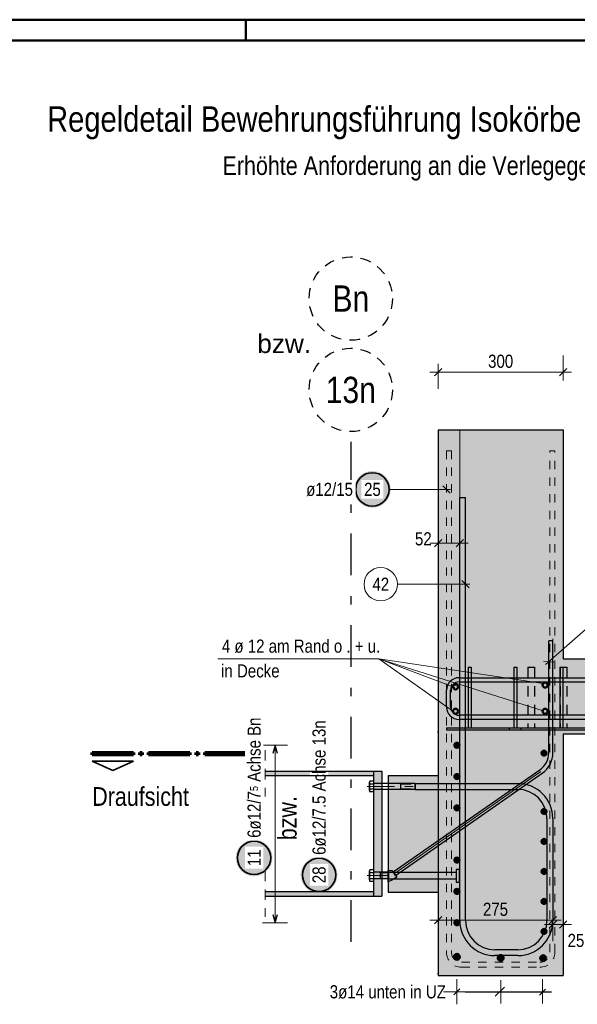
# Model space of a CAD drawing. Header units: millimetres. Extents: x -71 to 66, y -43 to 51.
# Tile 27 of 28: x 47 to 54, y 30 to 42. Entities that reach past the tile are written whole.
import ezdxf
from ezdxf.enums import TextEntityAlignment as Align

# ---------------------------------------------------------------- set-up
doc = ezdxf.new("R2010")
doc.units = ezdxf.units.MM
for name, pattern in [('DASHDOT', [1, 0.5, -0.25, 0, -0.25]), ('DASHDOTX2', [2, 1, -0.5, 0, -0.5]), ('HIDDEN', [0.375, 0.25, -0.125])]:
    doc.linetypes.add(name, pattern=pattern)
for name, color, linetype, lineweight in [('Achsen', 7, 'Continuous', 20), ('Geschnittene Kanten', 7, 'Continuous', 20), ('Schraffuren', 7, 'Continuous', 20)]:
    doc.layers.add(name, color=color, linetype=linetype, lineweight=lineweight)
doc.styles.add('Arial', font='arial.ttf')
doc.styles.add('Arial Narrow', font='ARIALN.TTF')
doc.dimstyles.new('Arch_Strakon_dimstyle', dxfattribs={"dimtxt": 15.75, "dimasz": 1, "dimexe": 1.25, "dimexo": 0.0625, "dimgap": 1, "dimtad": 0, "dimdec": 3, "dimzin": 12, "dimdsep": 46, "dimtxsty": 'Arial Narrow', "dimblk": 'Arrowhead_Tick', "dimsah": 1, "dimcen": 0, "dimse1": 1, "dimse2": 1, "dimclrd": 6, "dimclrt": 2, "dimazin": 0, "dimtfac": 1, "dimtdec": 4, "dimtmove": 0, "dimatfit": 3, "dimldrblk": 'NONE', "dimfxl": 1, "dimtvp": 1, "dimtolj": 1, "dimtzin": 0, "dimlwd": 13, "dimarcsym": 2})

# ---------------------------------------------------------------- blocks, each defined once
blk = doc.blocks.new('Arrowhead_Tick')
at = {"color": 0, "linetype": 'Continuous', "lineweight": -2, "ltscale": 0.5}
for p, q in [((0, 20), (0, -10)), ((-1, 0), (0, 0)), ((10, 0), (0, 0))]:
    blk.add_line(p, q, dxfattribs=at)
at = {"color": 2, "linetype": 'Continuous', "lineweight": 35, "ltscale": 0.5}
blk.add_line((4.4, 4.4), (-4.4, -4.4), dxfattribs=at)
blk = doc.blocks.new('*D12')
at = {"layer": 'Defpoints', "color": 0}
for p in [(53.758, 37.819), (52.258, 37.128), (53.758, 37.128)]:
    blk.add_point(p, dxfattribs=at)
at = {"layer": 'Schraffuren', "color": 6, "linetype": 'Continuous', "lineweight": 13}
blk.add_line((52.268, 37.819), (53.748, 37.819), dxfattribs=at)
at = {"layer": 'Schraffuren', "color": 6, "lineweight": 13, "xscale": 0.01, "yscale": 0.01, "zscale": 0.01}
blk.add_blockref('Arrowhead_Tick', (53.758, 37.819), dxfattribs=at)
at = {"layer": 'Schraffuren', "color": 6, "lineweight": 13, "xscale": 0.01, "yscale": 0.01, "zscale": 0.01, "rotation": 180}
blk.add_blockref('Arrowhead_Tick', (52.258, 37.819), dxfattribs=at)
at = {"layer": 'Schraffuren', "color": 2, "lineweight": 25, "insert": (53.008, 37.95), "char_height": 0.1575, "attachment_point": 5, "style": 'Arial Narrow'}
blk.add_mtext('\\A1;300', dxfattribs=at)
blk = doc.blocks.new('_None')
blk = doc.blocks.new('*D13')
at = {"layer": 'Defpoints', "color": 0}
for p in [(52.258, 37.128), (52.518, 37.128), (52.518, 35.769)]:
    blk.add_point(p, dxfattribs=at)
at = {"layer": 'Schraffuren', "color": 6, "linetype": 'Continuous', "lineweight": 13}
blk.add_line((52.268, 35.769), (52.508, 35.769), dxfattribs=at)
at = {"layer": 'Schraffuren', "color": 6, "lineweight": 13, "xscale": 0.01, "yscale": 0.01, "zscale": 0.01}
blk.add_blockref('Arrowhead_Tick', (52.518, 35.769), dxfattribs=at)
at = {"layer": 'Schraffuren', "color": 6, "lineweight": 13, "xscale": 0.01, "yscale": 0.01, "zscale": 0.01, "rotation": 180}
blk.add_blockref('Arrowhead_Tick', (52.258, 35.769), dxfattribs=at)
at = {"layer": 'Schraffuren', "color": 2, "lineweight": 25, "insert": (52.08, 35.819), "char_height": 0.1575, "attachment_point": 5, "style": 'Arial Narrow'}
blk.add_mtext('\\A1;52', dxfattribs=at)
blk = doc.blocks.new('*D14')
at = {"layer": 'Defpoints', "color": 0}
for p in [(53.633, 34.619), (53.633, 31.243), (52.258, 30.578)]:
    blk.add_point(p, dxfattribs=at)
at = {"layer": 'Schraffuren', "color": 6, "linetype": 'Continuous', "lineweight": 13}
blk.add_line((52.268, 31.243), (53.623, 31.243), dxfattribs=at)
at = {"layer": 'Schraffuren', "color": 6, "lineweight": 13, "xscale": 0.01, "yscale": 0.01, "zscale": 0.01}
blk.add_blockref('Arrowhead_Tick', (53.633, 31.243), dxfattribs=at)
at = {"layer": 'Schraffuren', "color": 6, "lineweight": 13, "xscale": 0.01, "yscale": 0.01, "zscale": 0.01, "rotation": 180.0000000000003}
blk.add_blockref('Arrowhead_Tick', (52.258, 31.243), dxfattribs=at)
at = {"layer": 'Schraffuren', "color": 2, "lineweight": 25, "insert": (52.946, 31.373), "char_height": 0.1575, "attachment_point": 5, "style": 'Arial Narrow'}
blk.add_mtext('\\A1;275', dxfattribs=at)
blk = doc.blocks.new('*D15')
at = {"layer": 'Defpoints', "color": 0}
for p in [(53.758, 37.128), (53.633, 34.619), (53.758, 31.193)]:
    blk.add_point(p, dxfattribs=at)
at = {"layer": 'Schraffuren', "color": 6, "linetype": 'Continuous', "lineweight": 13}
blk.add_line((53.643, 31.193), (53.748, 31.193), dxfattribs=at)
at = {"layer": 'Schraffuren', "color": 6, "lineweight": 13, "xscale": 0.01, "yscale": 0.01, "zscale": 0.01}
for p, rotation in [((53.758, 31.193), 359.9999999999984), ((53.633, 31.193), 179.9999999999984)]:
    blk.add_blockref('Arrowhead_Tick', p, dxfattribs=dict(at, rotation=rotation))
at = {"layer": 'Schraffuren', "color": 2, "lineweight": 25, "insert": (53.911, 30.999), "char_height": 0.1575, "attachment_point": 5, "style": 'Arial Narrow'}
blk.add_mtext('\\A1;25', dxfattribs=at)

msp = doc.modelspace()

# ---------------------------------------------------------------- hatches: boundary and pattern name
at = {"lineweight": 13, "true_color": 0xffffff}
msp.add_hatch(color=7, dxfattribs=at).paths.add_polyline_path([(51.688702, 36.413525), (51.688568, 36.421203), (51.688166, 36.428871), (51.687497, 36.436521), (51.686561, 36.444143), (51.68536, 36.451727), (51.683894, 36.459265), (51.682167, 36.466748), (51.680179, 36.474165), (51.677934, 36.481509), (51.675434, 36.488769), (51.672682, 36.495938), (51.669682, 36.503007), (51.666436, 36.509966), (51.66295, 36.516809), (51.659227, 36.523525), (51.655272, 36.530107), (51.65109, 36.536547), (51.646686, 36.542838), (51.642064, 36.54897), (51.637232, 36.554938), (51.632194, 36.560734), (51.626957, 36.56635), (51.621527, 36.57178), (51.615911, 36.577017), (51.610115, 36.582055), (51.604147, 36.586887), (51.598015, 36.591509), (51.591724, 36.595913), (51.585284, 36.600095), (51.578702, 36.60405), (51.571986, 36.607773), (51.565143, 36.61126), (51.558184, 36.614505), (51.551115, 36.617505), (51.543946, 36.620257), (51.536686, 36.622757), (51.529342, 36.625002), (51.521925, 36.62699), (51.514442, 36.628717), (51.506904, 36.630183), (51.49932, 36.631384), (51.491698, 36.63232), (51.484048, 36.632989), (51.47638, 36.633391), (51.468702, 36.633525), (51.461024, 36.633391), (51.453355, 36.632989), (51.445706, 36.63232), (51.438084, 36.631384), (51.430499, 36.630183), (51.422961, 36.628717), (51.415479, 36.62699), (51.408062, 36.625002), (51.400718, 36.622757), (51.393457, 36.620257), (51.386288, 36.617505), (51.37922, 36.614505), (51.37226, 36.61126), (51.365418, 36.607773), (51.358702, 36.60405), (51.35212, 36.600095), (51.345679, 36.595913), (51.339389, 36.591509), (51.333256, 36.586887), (51.327289, 36.582055), (51.321493, 36.577017), (51.315877, 36.57178), (51.310447, 36.56635), (51.30521, 36.560734), (51.300172, 36.554938), (51.295339, 36.54897), (51.290718, 36.542838), (51.286314, 36.536547), (51.282131, 36.530107), (51.278176, 36.523525), (51.274453, 36.516809), (51.270967, 36.509966), (51.267722, 36.503007), (51.264721, 36.495938), (51.261969, 36.488769), (51.259469, 36.481509), (51.257224, 36.474165), (51.255237, 36.466748), (51.253509, 36.459265), (51.252044, 36.451727), (51.250843, 36.444143), (51.249907, 36.436521), (51.249238, 36.428871), (51.248836, 36.421203), (51.248702, 36.413525), (51.248836, 36.405847), (51.249238, 36.398178), (51.249907, 36.390529), (51.250843, 36.382907), (51.252044, 36.375322), (51.253509, 36.367784), (51.255237, 36.360302), (51.257224, 36.352885), (51.259469, 36.345541), (51.261969, 36.33828), (51.264721, 36.331111), (51.267722, 36.324043), (51.270967, 36.317083), (51.274453, 36.310241), (51.278176, 36.303525), (51.282131, 36.296943), (51.286314, 36.290502), (51.290718, 36.284212), (51.295339, 36.278079), (51.300172, 36.272112), (51.30521, 36.266316), (51.310447, 36.2607), (51.315877, 36.25527), (51.321493, 36.250033), (51.327289, 36.244995), (51.333256, 36.240162), (51.339389, 36.235541), (51.345679, 36.231137), (51.35212, 36.226954), (51.358702, 36.222999), (51.365418, 36.219276), (51.37226, 36.21579), (51.37922, 36.212545), (51.386288, 36.209544), (51.393457, 36.206792), (51.400718, 36.204292), (51.408062, 36.202047), (51.415479, 36.20006), (51.422961, 36.198332), (51.430499, 36.196867), (51.438084, 36.195666), (51.445706, 36.19473), (51.453355, 36.194061), (51.461024, 36.193659), (51.468702, 36.193525), (51.47638, 36.193659), (51.484048, 36.194061), (51.491698, 36.19473), (51.49932, 36.195666), (51.506904, 36.196867), (51.514442, 36.198332), (51.521925, 36.20006), (51.529342, 36.202047), (51.536686, 36.204292), (51.543946, 36.206792), (51.551115, 36.209544), (51.558184, 36.212545), (51.565143, 36.21579), (51.571986, 36.219276), (51.578702, 36.222999), (51.585284, 36.226954), (51.591724, 36.231137), (51.598015, 36.235541), (51.604147, 36.240162), (51.610115, 36.244995), (51.615911, 36.250033), (51.621527, 36.25527), (51.626957, 36.2607), (51.632194, 36.266316), (51.637232, 36.272112), (51.642064, 36.278079), (51.646686, 36.284212), (51.65109, 36.290502), (51.655272, 36.296943), (51.659227, 36.303525), (51.66295, 36.310241), (51.666436, 36.317083), (51.669682, 36.324043), (51.672682, 36.331111), (51.675434, 36.33828), (51.677934, 36.345541), (51.680179, 36.352885), (51.682167, 36.360302), (51.683894, 36.367784), (51.68536, 36.375322), (51.686561, 36.382907), (51.687497, 36.390529), (51.688166, 36.398178)])
at = {"layer": 'Achsen', "lineweight": 25, "true_color": 0x4682b4}
msp.add_hatch(color=145, dxfattribs=at).paths.add_polyline_path([(52.515799, 31.850079), (52.515799, 31.700079), (52.475799, 31.700079), (52.475799, 31.73767), (51.488211, 31.73767), (51.483211, 31.73267), (51.483211, 31.82267), (51.488211, 31.81767), (52.475799, 31.81767), (52.475799, 31.850079)])
at = {"layer": 'Schraffuren', "lineweight": 13, "true_color": 0xd7ffd7}
for points in [[(52.258227, 34.37767), (53.758227, 34.37767), (53.758227, 37.12767), (52.258227, 37.12767)], [(52.258227, 33.47767), (56.555163, 33.47767), (56.555163, 34.37767), (52.258227, 34.37767)], [(52.258227, 30.57767), (53.758227, 30.57767), (53.758227, 33.47767), (52.258227, 33.47767)]]:
    msp.add_hatch(color=254, dxfattribs=at).paths.add_polyline_path(points)
at = {"layer": 'Schraffuren', "lineweight": 13, "true_color": 0x4682b4}
for points in [[(52.617712, 33.55267), (52.652743, 33.55267), (52.652743, 34.27767), (52.617712, 34.27767)], [(53.167712, 33.55267), (53.202743, 33.55267), (53.202743, 34.27767), (53.167712, 34.27767)], [(53.717712, 33.55267), (53.752743, 33.55267), (53.752743, 34.27767), (53.717712, 34.27767)], [(52.360227, 33.52767), (53.460227, 33.52767), (53.460227, 33.55267), (52.360227, 33.55267)], [(53.460227, 33.52767), (54.560227, 33.52767), (54.560227, 33.55267), (53.460227, 33.55267)], [(50.18117, 32.97917), (51.483211, 32.97917), (51.483211, 33.03267), (50.18117, 33.03267)], [(51.483211, 31.53267), (51.583211, 31.53267), (51.583211, 33.03267), (51.483211, 33.03267)], [(50.18117, 31.53267), (51.483211, 31.53267), (51.483211, 31.58617), (50.18117, 31.58617)]]:
    msp.add_hatch(color=145, dxfattribs=at).paths.add_polyline_path(points)
at = {"layer": 'Schraffuren', "lineweight": 13, "true_color": 0xe0ddbe}
msp.add_hatch(color=254, dxfattribs=at).paths.add_polyline_path([(51.658227, 31.57767), (52.258227, 31.57767), (52.258227, 32.97767), (51.658227, 32.97767)])
at = {"layer": 'Schraffuren', "lineweight": 25, "true_color": 0xffffff}
msp.add_hatch(color=7, dxfattribs=at).paths.add_polyline_path([(50.269956, 31.990824), (50.269822, 31.998502), (50.26942, 32.006171), (50.26875, 32.013821), (50.267815, 32.021442), (50.266613, 32.029027), (50.265148, 32.036565), (50.263421, 32.044047), (50.261433, 32.051464), (50.259188, 32.058808), (50.256688, 32.066069), (50.253936, 32.073238), (50.250936, 32.080306), (50.24769, 32.087266), (50.244204, 32.094108), (50.240481, 32.100824), (50.236526, 32.107407), (50.232344, 32.113847), (50.227939, 32.120137), (50.223318, 32.12627), (50.218485, 32.132238), (50.213447, 32.138033), (50.20821, 32.143649), (50.20278, 32.149079), (50.197164, 32.154316), (50.191369, 32.159354), (50.185401, 32.164187), (50.179268, 32.168808), (50.172978, 32.173213), (50.166538, 32.177395), (50.159956, 32.18135), (50.153239, 32.185073), (50.146397, 32.188559), (50.139438, 32.191804), (50.132369, 32.194805), (50.1252, 32.197557), (50.117939, 32.200057), (50.110596, 32.202302), (50.103178, 32.204289), (50.095696, 32.206017), (50.088158, 32.207482), (50.080574, 32.208683), (50.072952, 32.209619), (50.065302, 32.210288), (50.057634, 32.21069), (50.049956, 32.210824), (50.042278, 32.21069), (50.034609, 32.210288), (50.026959, 32.209619), (50.019338, 32.208683), (50.011753, 32.207482), (50.004215, 32.206017), (49.996733, 32.204289), (49.989315, 32.202302), (49.981972, 32.200057), (49.974711, 32.197557), (49.967542, 32.194805), (49.960474, 32.191804), (49.953514, 32.188559), (49.946672, 32.185073), (49.939956, 32.18135), (49.933373, 32.177395), (49.926933, 32.173213), (49.920643, 32.168808), (49.91451, 32.164187), (49.908542, 32.159354), (49.902747, 32.154316), (49.897131, 32.149079), (49.891701, 32.143649), (49.886464, 32.138033), (49.881426, 32.132238), (49.876593, 32.12627), (49.871972, 32.120137), (49.867567, 32.113847), (49.863385, 32.107407), (49.85943, 32.100824), (49.855707, 32.094108), (49.852221, 32.087266), (49.848976, 32.080306), (49.845975, 32.073238), (49.843223, 32.066069), (49.840723, 32.058808), (49.838478, 32.051464), (49.836491, 32.044047), (49.834763, 32.036565), (49.833298, 32.029027), (49.832097, 32.021442), (49.831161, 32.013821), (49.830492, 32.006171), (49.83009, 31.998502), (49.829956, 31.990824), (49.83009, 31.983146), (49.830492, 31.975478), (49.831161, 31.967828), (49.832097, 31.960206), (49.833298, 31.952622), (49.834763, 31.945084), (49.836491, 31.937601), (49.838478, 31.930184), (49.840723, 31.922841), (49.843223, 31.91558), (49.845975, 31.908411), (49.848976, 31.901342), (49.852221, 31.894383), (49.855707, 31.887541), (49.85943, 31.880824), (49.863385, 31.874242), (49.867567, 31.867802), (49.871972, 31.861512), (49.876593, 31.855379), (49.881426, 31.849411), (49.886464, 31.843616), (49.891701, 31.837999), (49.897131, 31.83257), (49.902747, 31.827332), (49.908542, 31.822295), (49.91451, 31.817462), (49.920643, 31.812841), (49.926933, 31.808436), (49.933373, 31.804254), (49.939956, 31.800299), (49.946672, 31.796576), (49.953514, 31.79309), (49.960474, 31.789844), (49.967542, 31.786844), (49.974711, 31.784092), (49.981972, 31.781592), (49.989315, 31.779347), (49.996733, 31.777359), (50.004215, 31.775632), (50.011753, 31.774167), (50.019338, 31.772965), (50.026959, 31.772029), (50.034609, 31.77136), (50.042278, 31.770958), (50.049956, 31.770824), (50.057634, 31.770958), (50.065302, 31.77136), (50.072952, 31.772029), (50.080574, 31.772965), (50.088158, 31.774167), (50.095696, 31.775632), (50.103178, 31.777359), (50.110596, 31.779347), (50.117939, 31.781592), (50.1252, 31.784092), (50.132369, 31.786844), (50.139438, 31.789844), (50.146397, 31.79309), (50.153239, 31.796576), (50.159956, 31.800299), (50.166538, 31.804254), (50.172978, 31.808436), (50.179268, 31.812841), (50.185401, 31.817462), (50.191369, 31.822295), (50.197164, 31.827332), (50.20278, 31.83257), (50.20821, 31.837999), (50.213447, 31.843616), (50.218485, 31.849411), (50.223318, 31.855379), (50.227939, 31.861512), (50.232344, 31.867802), (50.236526, 31.874242), (50.240481, 31.880824), (50.244204, 31.887541), (50.24769, 31.894383), (50.250936, 31.901342), (50.253936, 31.908411), (50.256688, 31.91558), (50.259188, 31.922841), (50.261433, 31.930184), (50.263421, 31.937601), (50.265148, 31.945084), (50.266613, 31.952622), (50.267815, 31.960206), (50.26875, 31.967828), (50.26942, 31.975478)])
at = {"layer": 'Schraffuren', "lineweight": 0, "true_color": 0xffffff}
msp.add_hatch(color=7, dxfattribs=at).paths.add_polyline_path([(51.049149, 31.786042), (51.049015, 31.79372), (51.048613, 31.801389), (51.047944, 31.809038), (51.047008, 31.81666), (51.045807, 31.824245), (51.044342, 31.831783), (51.042614, 31.839265), (51.040627, 31.846682), (51.038382, 31.854026), (51.035882, 31.861287), (51.03313, 31.868456), (51.030129, 31.875524), (51.026884, 31.882484), (51.023398, 31.889326), (51.019675, 31.896042), (51.01572, 31.902624), (51.011538, 31.909065), (51.007133, 31.915355), (51.002512, 31.921488), (50.997679, 31.927456), (50.992641, 31.933251), (50.987404, 31.938867), (50.981974, 31.944297), (50.976358, 31.949534), (50.970563, 31.954572), (50.964595, 31.959405), (50.958462, 31.964026), (50.952172, 31.96843), (50.945731, 31.972613), (50.939149, 31.976568), (50.932433, 31.980291), (50.925591, 31.983777), (50.918631, 31.987022), (50.911563, 31.990023), (50.904394, 31.992775), (50.897133, 31.995275), (50.889789, 31.99752), (50.882372, 31.999507), (50.87489, 32.001235), (50.867352, 32.0027), (50.859767, 32.003901), (50.852146, 32.004837), (50.844496, 32.005506), (50.836827, 32.005908), (50.829149, 32.006042), (50.821471, 32.005908), (50.813803, 32.005506), (50.806153, 32.004837), (50.798531, 32.003901), (50.790947, 32.0027), (50.783409, 32.001235), (50.775926, 31.999507), (50.768509, 31.99752), (50.761166, 31.995275), (50.753905, 31.992775), (50.746736, 31.990023), (50.739667, 31.987022), (50.732708, 31.983777), (50.725865, 31.980291), (50.719149, 31.976568), (50.712567, 31.972613), (50.706127, 31.96843), (50.699836, 31.964026), (50.693704, 31.959405), (50.687736, 31.954572), (50.681941, 31.949534), (50.676324, 31.944297), (50.670894, 31.938867), (50.665657, 31.933251), (50.660619, 31.927456), (50.655787, 31.921488), (50.651166, 31.915355), (50.646761, 31.909065), (50.642579, 31.902624), (50.638624, 31.896042), (50.634901, 31.889326), (50.631415, 31.882484), (50.628169, 31.875524), (50.625169, 31.868456), (50.622417, 31.861287), (50.619917, 31.854026), (50.617672, 31.846682), (50.615684, 31.839265), (50.613957, 31.831783), (50.612492, 31.824245), (50.61129, 31.81666), (50.610354, 31.809038), (50.609685, 31.801389), (50.609283, 31.79372), (50.609149, 31.786042), (50.609283, 31.778364), (50.609685, 31.770696), (50.610354, 31.763046), (50.61129, 31.755424), (50.612492, 31.74784), (50.613957, 31.740302), (50.615684, 31.732819), (50.617672, 31.725402), (50.619917, 31.718058), (50.622417, 31.710798), (50.625169, 31.703629), (50.628169, 31.69656), (50.631415, 31.689601), (50.634901, 31.682758), (50.638624, 31.676042), (50.642579, 31.66946), (50.646761, 31.66302), (50.651166, 31.656729), (50.655787, 31.650597), (50.660619, 31.644629), (50.665657, 31.638834), (50.670894, 31.633217), (50.676324, 31.627787), (50.681941, 31.62255), (50.687736, 31.617512), (50.693704, 31.61268), (50.699836, 31.608058), (50.706127, 31.603654), (50.712567, 31.599472), (50.719149, 31.595517), (50.725865, 31.591794), (50.732708, 31.588308), (50.739667, 31.585062), (50.746736, 31.582062), (50.753905, 31.57931), (50.761166, 31.57681), (50.768509, 31.574565), (50.775926, 31.572577), (50.783409, 31.57085), (50.790947, 31.569385), (50.798531, 31.568183), (50.806153, 31.567247), (50.813803, 31.566578), (50.821471, 31.566176), (50.829149, 31.566042), (50.836827, 31.566176), (50.844496, 31.566578), (50.852146, 31.567247), (50.859767, 31.568183), (50.867352, 31.569385), (50.87489, 31.57085), (50.882372, 31.572577), (50.889789, 31.574565), (50.897133, 31.57681), (50.904394, 31.57931), (50.911563, 31.582062), (50.918631, 31.585062), (50.925591, 31.588308), (50.932433, 31.591794), (50.939149, 31.595517), (50.945731, 31.599472), (50.952172, 31.603654), (50.958462, 31.608058), (50.964595, 31.61268), (50.970563, 31.617512), (50.976358, 31.62255), (50.981974, 31.627787), (50.987404, 31.633217), (50.992641, 31.638834), (50.997679, 31.644629), (51.002512, 31.650597), (51.007133, 31.656729), (51.011538, 31.66302), (51.01572, 31.66946), (51.019675, 31.676042), (51.023398, 31.682758), (51.026884, 31.689601), (51.030129, 31.69656), (51.03313, 31.703629), (51.035882, 31.710798), (51.038382, 31.718058), (51.040627, 31.725402), (51.042614, 31.732819), (51.044342, 31.740302), (51.045807, 31.74784), (51.047008, 31.755424), (51.047944, 31.763046), (51.048613, 31.770696)])

# ---------------------------------------------------------------- linework, layer by layer
at = {"color": 4, "linetype": 'Continuous', "lineweight": 50}
for p, q in [((59.45, 42.05), (0, 42.05)), ((59.2, 41.8), (1, 41.8))]:
    msp.add_line(p, q, dxfattribs=at)
at = {"color": 4, "linetype": 'Continuous', "lineweight": 50, "ltscale": 0.2}
msp.add_line((49.95, 42.05), (49.95, 41.8), dxfattribs=at)
at = {"color": 6, "linetype": 'HIDDEN', "lineweight": 13, "ltscale": 0.2}
for p, q in [((52.358227, 36.87767), (52.358227, 30.85767)), ((52.418227, 36.87767), (52.358227, 36.87767)), ((52.418227, 36.87767), (52.418227, 30.85767)), ((53.598211, 30.85767), (53.598227, 36.877671)), ((53.598227, 36.877671), (53.658227, 36.877671)), ((53.658211, 30.85767), (53.658227, 36.877671)), ((52.538227, 30.73767), (53.478211, 30.73767)), ((52.538227, 30.67767), (53.478211, 30.67767))]:
    msp.add_line(p, q, dxfattribs=at)
at = {"color": 5, "linetype": 'Continuous', "lineweight": 18, "ltscale": 0.2}
msp.add_line((51.668702, 36.413525), (52.408227, 36.413525), dxfattribs=at)
at = {"color": 3, "linetype": 'Continuous', "lineweight": 25, "ltscale": 0.2}
for p, q in [((52.402422, 36.369331), (52.314033, 36.457719)), ((52.508227, 34.15267), (55.858227, 34.15267)), ((52.508227, 34.10267), (55.858227, 34.10267)), ((52.358227, 33.80267), (52.358227, 34.00267)), ((52.408227, 33.80267), (52.408227, 34.00267)), ((55.858227, 33.70267), (52.508227, 33.70267)), ((55.858227, 33.65267), (52.508227, 33.65267))]:
    msp.add_line(p, q, dxfattribs=at)
at = {"color": 5, "linetype": 'Continuous', "lineweight": 18}
for p, q in [((49.616809, 34.379109), (51.548345, 34.379109)), ((51.548345, 34.379109), (52.458395, 34.035519)), ((51.548345, 34.379109), (52.430537, 33.756932)), ((51.548345, 34.379109), (53.517026, 34.08195)), ((51.548345, 34.379109), (53.517026, 33.756932)), ((52.483227, 30.533475), (52.483227, 30.233475)), ((53.008437, 30.522006), (53.008437, 30.245134)), ((53.508157, 30.535512), (53.508157, 30.245134)), ((52.324185, 30.383475), (52.383227, 30.383475)), ((52.383227, 30.383475), (52.583227, 30.383475))]:
    msp.add_line(p, q, dxfattribs=at)
at = {"color": 3, "linetype": 'HIDDEN', "lineweight": 25, "ltscale": 0.5}
for p, q in [((53.334783, 34.27767), (53.337828, 34.27767)), ((53.334783, 34.27767), (53.334783, 33.55267)), ((53.337828, 34.27767), (53.346498, 34.27767)), ((53.346498, 34.27767), (53.359475, 34.27767)), ((53.359475, 34.27767), (53.374783, 34.27767)), ((53.374783, 34.27767), (53.39009, 34.27767)), ((53.39009, 34.27767), (53.403067, 34.27767)), ((53.403067, 34.27767), (53.411738, 34.27767)), ((53.411738, 34.27767), (53.414783, 34.27767)), ((53.414783, 34.27767), (53.414783, 33.55267)), ((53.723691, 34.27767), (53.723691, 33.55267)), ((53.752743, 34.27767), (53.763691, 34.27767)), ((53.763691, 34.27767), (53.778999, 34.27767)), ((53.778999, 34.27767), (53.791976, 34.27767)), ((53.791976, 34.27767), (53.800647, 34.27767)), ((53.800647, 34.27767), (53.803691, 34.27767)), ((53.803691, 34.27767), (53.803691, 33.55267)), ((52.617712, 33.55267), (52.61992, 33.55267)), ((52.61992, 33.55267), (52.635227, 33.55267)), ((52.635227, 33.55267), (52.650535, 33.55267)), ((52.650535, 33.55267), (52.652743, 33.55267)), ((53.109618, 33.55267), (53.109618, 33.52767)), ((53.167712, 33.55267), (53.16992, 33.55267)), ((53.16992, 33.55267), (53.185227, 33.55267)), ((53.185227, 33.55267), (53.200535, 33.55267)), ((53.200535, 33.55267), (53.202743, 33.55267)), ((53.251039, 33.55267), (53.251039, 33.52767)), ((53.717712, 33.55267), (53.71992, 33.55267)), ((53.71992, 33.55267), (53.735227, 33.55267)), ((53.735227, 33.55267), (53.750535, 33.55267)), ((53.750535, 33.55267), (53.752743, 33.55267)), ((51.483211, 33.03267), (51.483211, 32.97917)), ((51.483211, 31.58617), (51.483211, 31.53267))]:
    msp.add_line(p, q, dxfattribs=at)
at = {"color": 1, "linetype": 'Continuous', "lineweight": 70}
for p, q in [((48.108125, 33.25569), (48.603126, 33.25569)), ((48.108125, 33.225695), (48.108125, 33.25569)), ((48.603126, 33.225695), (48.108125, 33.225695)), ((48.603126, 33.25569), (48.603126, 33.225695)), ((48.678126, 33.25569), (48.708125, 33.25569)), ((48.678126, 33.225695), (48.678126, 33.25569)), ((48.708125, 33.225695), (48.678126, 33.225695)), ((48.708125, 33.25569), (48.708125, 33.225695)), ((48.783126, 33.25569), (49.278127, 33.25569)), ((48.783126, 33.225695), (48.783126, 33.25569)), ((49.278127, 33.225695), (48.783126, 33.225695)), ((49.278127, 33.25569), (49.278127, 33.225695)), ((49.353126, 33.25569), (49.383126, 33.25569)), ((49.353126, 33.225695), (49.353126, 33.25569)), ((49.383126, 33.225695), (49.353126, 33.225695)), ((49.383126, 33.25569), (49.383126, 33.225695)), ((49.458125, 33.25569), (49.953126, 33.25569)), ((49.458125, 33.225695), (49.458125, 33.25569)), ((49.953126, 33.225695), (49.458125, 33.225695)), ((49.953126, 33.25569), (49.953126, 33.225695))]:
    msp.add_line(p, q, dxfattribs=at)
at = {"color": 2, "linetype": 'Continuous', "lineweight": 35}
for p, q in [((48.108125, 33.150694), (48.603126, 33.150694)), ((48.355628, 33.038195), (48.108125, 33.150694)), ((48.603126, 33.150694), (48.355628, 33.038195))]:
    msp.add_line(p, q, dxfattribs=at)
at = {"color": 3, "linetype": 'Continuous', "lineweight": 25}
for p, q in [((51.433211, 32.800709), (51.433211, 32.899632)), ((51.483211, 32.911952), (51.437883, 32.911952)), ((51.483211, 32.877311), (51.437883, 32.877311)), ((51.483211, 32.911952), (51.483211, 32.783388)), ((51.483211, 32.88767), (51.483211, 32.80767)), ((51.976716, 32.88267), (51.488211, 32.88267)), ((51.808211, 32.88267), (51.808211, 32.81267)), ((51.976716, 32.88267), (51.976716, 32.81267)), ((51.976716, 32.88267), (51.983211, 32.876175)), ((51.983211, 32.876175), (51.983211, 32.819165)), ((51.437852, 32.818029), (51.483211, 32.818029)), ((51.483211, 32.783388), (51.437852, 32.783388)), ((51.976716, 32.81267), (51.488211, 32.81267)), ((51.976716, 32.81267), (51.983211, 32.819165)), ((51.433211, 31.725709), (51.433211, 31.829632)), ((51.483211, 31.846952), (51.437883, 31.846952)), ((51.483211, 31.812311), (51.437883, 31.812311)), ((51.483211, 31.846952), (51.483211, 31.708388)), ((51.483211, 31.82267), (51.483211, 31.73267)), ((51.658203, 31.81767), (51.488211, 31.81767)), ((51.562528, 31.81767), (51.562528, 31.73767)), ((51.658203, 31.81767), (51.658203, 31.73767)), ((51.437852, 31.743029), (51.483211, 31.743029)), ((51.483211, 31.708388), (51.437852, 31.708388)), ((51.658203, 31.73767), (51.488211, 31.73767)), ((52.518583, 30.41883), (52.447872, 30.34812)), ((52.940907, 30.332922), (53.055708, 30.44097)), ((53.545796, 30.415351), (53.475085, 30.34464))]:
    msp.add_line(p, q, dxfattribs=at)
at = {"color": 5, "linetype": 'HIDDEN', "lineweight": 18, "ltscale": 0.5}
for p, q in [((51.795221, 32.88267), (51.808211, 32.876175)), ((51.808211, 32.876175), (51.983211, 32.876175)), ((51.795221, 32.81267), (51.808211, 32.819165)), ((51.808211, 32.819165), (51.983211, 32.819165)), ((50.18117, 31.83617), (50.18117, 31.28267))]:
    msp.add_line(p, q, dxfattribs=at)
at = {"color": 5, "linetype": 'DASHDOT', "lineweight": 18, "ltscale": 0.5}
for p, q in [((51.408211, 32.84767), (51.483211, 32.84767)), ((51.483211, 32.84767), (52.008211, 32.84767)), ((51.408211, 31.77767), (51.483211, 31.77767)), ((51.483211, 31.77767), (51.664698, 31.77767))]:
    msp.add_line(p, q, dxfattribs=at)
at = {"color": 9, "linetype": 'HIDDEN', "lineweight": 0, "ltscale": 0.5}
for p, q in [((51.549538, 31.81767), (51.562528, 31.811175)), ((51.562528, 31.811175), (51.664698, 31.811175)), ((51.549538, 31.73767), (51.562528, 31.744165)), ((51.562528, 31.744165), (51.664698, 31.744165))]:
    msp.add_line(p, q, dxfattribs=at)
at = {"color": 9, "linetype": 'Continuous', "lineweight": 0}
for p, q in [((51.658203, 31.81767), (51.664698, 31.811175)), ((51.664698, 31.811175), (51.664698, 31.744165)), ((51.658203, 31.73767), (51.664698, 31.744165))]:
    msp.add_line(p, q, dxfattribs=at)
at = {"color": 20, "linetype": 'Continuous', "lineweight": 25}
msp.add_line((52.583227, 30.383475), (53.617754, 30.383475), dxfattribs=at)
at = {"color": 2, "linetype": 'Continuous', "lineweight": 35, "ltscale": 0.2}
msp.add_circle((51.468702, 36.413525), 0.2, dxfattribs=at)
at = {"color": 3, "linetype": 'HIDDEN', "lineweight": 25, "ltscale": 0.5}
msp.add_circle((52.467387, 34.043268), 0.03, dxfattribs=at)
at = {"color": 4, "linetype": 'Continuous', "lineweight": 50}
for centre, radius in [((52.467387, 34.043268), 0.03), ((53.54146, 34.063981), 0.03), ((52.467387, 33.750339), 0.03), ((53.54146, 33.750339), 0.03), ((52.483227, 30.80267), 0.035), ((52.483227, 30.80267), 0.035), ((52.483227, 30.80267), 0.0315), ((52.483227, 30.80267), 0.0245), ((52.483227, 30.80267), 0.0175), ((52.483227, 30.80267), 0.0105), ((52.483227, 30.80267), 0.0035), ((53.008227, 30.79017), 0.035), ((53.008227, 30.79017), 0.035), ((53.008227, 30.79017), 0.0315), ((53.008227, 30.79017), 0.0245), ((53.008227, 30.79017), 0.0175), ((53.008227, 30.79017), 0.0105), ((53.008227, 30.79017), 0.0035), ((53.51824, 30.786636), 0.035), ((53.51824, 30.786636), 0.035), ((53.51824, 30.786636), 0.0315), ((53.51824, 30.786636), 0.0245), ((53.51824, 30.786636), 0.0175), ((53.51824, 30.786636), 0.0105), ((53.51824, 30.786636), 0.0035)]:
    msp.add_circle(centre, radius, dxfattribs=at)
at = {"color": 3, "linetype": 'Continuous', "lineweight": 25, "ltscale": 0.2}
for centre, radius, start, end in [((52.508227, 34.00267), 0.15, 90, 180), ((52.508227, 34.00267), 0.1, 90, 180), ((52.508227, 33.80267), 0.15, 180, 270), ((52.508227, 33.80267), 0.1, 180, 270)]:
    msp.add_arc(centre, radius, start, end, dxfattribs=at)
at = {"color": 3, "linetype": 'Continuous', "lineweight": 25}
for centre, radius, start, end in [((51.467852, 32.894632), 0.034614, 149.9742648, 210.0257352), ((51.567053, 32.84767), 0.133735, 164.9876317, 195.0090146), ((51.488211, 32.88767), 0.005, 180, 270), ((51.467852, 32.800709), 0.03464, 149.999269, 210.0007278), ((51.488211, 32.80767), 0.005, 90, 180.0000193), ((51.467852, 31.829632), 0.034614, 149.9742648, 210.0257352), ((51.567053, 31.77767), 0.133735, 164.9876317, 195.0090146), ((51.488211, 31.82267), 0.005, 180, 270), ((51.467852, 31.725709), 0.03464, 149.999269, 210.0007278), ((51.488211, 31.73267), 0.005, 90, 180.0000193)]:
    msp.add_arc(centre, radius, start, end, dxfattribs=at)
at = {"color": 6, "linetype": 'HIDDEN', "lineweight": 13, "ltscale": 0.2}
for centre, radius, start, end in [((52.538227, 30.85767), 0.18, 180, 270), ((52.538227, 30.85767), 0.12, 180, 270), ((53.478211, 30.85767), 0.18, 270, 359.9998532), ((53.478211, 30.85767), 0.12, 270, 359.9998532)]:
    msp.add_arc(centre, radius, start, end, dxfattribs=at)
at = {"layer": 'Achsen', "color": 9, "linetype": 'Continuous', "lineweight": 0}
for p, q in [((52.518227, 37.12767), (52.518227, 34.37767)), ((51.768529, 35.274885), (52.637712, 35.274885)), ((52.631906, 35.230691), (52.543517, 35.319079)), ((54.154803, 34.845542), (53.547652, 34.312557)), ((53.633227, 34.618597), (53.633227, 34.37767)), ((53.522859, 34.3496), (53.647596, 34.341486)), ((51.732392, 31.801057), (53.491453, 33.025896))]:
    msp.add_line(p, q, dxfattribs=at)
at = {"layer": 'Achsen', "color": 3, "linetype": 'DASHDOTX2', "lineweight": 25, "ltscale": 0.5}
msp.add_line((51.210227, 36.98208), (51.210227, 30.855556), dxfattribs=at)
at = {"layer": 'Achsen', "color": 3, "linetype": 'Continuous', "lineweight": 25}
for p, q in [((52.517712, 31.23767), (52.517712, 36.31767)), ((52.517712, 36.31767), (52.587712, 36.31767)), ((52.587712, 31.23767), (52.587712, 36.31767)), ((53.585227, 33.252214), (53.585227, 34.595543)), ((53.635227, 34.595543), (53.585227, 34.595543)), ((53.635227, 33.252214), (53.635227, 34.595543)), ((51.718106, 31.821573), (53.478083, 33.04705)), ((51.746677, 31.78054), (53.506655, 33.006017)), ((51.983227, 32.88267), (53.213227, 32.88267)), ((51.983227, 32.88267), (51.983227, 32.81267)), ((51.983227, 32.81267), (53.213227, 32.81267)), ((53.563227, 32.46267), (53.563227, 31.23767)), ((53.633227, 32.46267), (53.633227, 31.23767)), ((51.658203, 31.81767), (52.475799, 31.81767)), ((51.658227, 31.701551), (51.658227, 31.841189)), ((51.658227, 31.841189), (51.702705, 31.841189)), ((51.702705, 31.841189), (51.762078, 31.760924)), ((51.746677, 31.78054), (51.718106, 31.821573)), ((52.475799, 31.850079), (52.475799, 31.700079)), ((52.515799, 31.850079), (52.475799, 31.850079)), ((52.515799, 31.700079), (52.515799, 31.850079)), ((51.658203, 31.73767), (52.475799, 31.73767)), ((51.702705, 31.722868), (51.658227, 31.701551)), ((51.762078, 31.760924), (51.702705, 31.722868)), ((52.475799, 31.700079), (52.515799, 31.700079)), ((53.213227, 30.88767), (52.937712, 30.88767)), ((53.213227, 30.81767), (52.937712, 30.81767))]:
    msp.add_line(p, q, dxfattribs=at)
at = {"layer": 'Achsen', "color": 9, "linetype": 'Continuous', "lineweight": 0}
for centre, radius in [((51.568529, 35.274885), 0.2), ((52.258227, 33.50267), 0.00555), ((52.258227, 30.60267), 0.00555)]:
    msp.add_circle(centre, radius, dxfattribs=at)
at = {"layer": 'Achsen', "color": 3, "linetype": 'Continuous', "lineweight": 25}
for centre, radius, start, end in [((53.335227, 33.252214), 0.25, 304.8495967, 0), ((53.335227, 33.252214), 0.3, 304.8495967, 0), ((53.213227, 32.46267), 0.42, 0, 90), ((53.213227, 32.46267), 0.35, 0, 90), ((52.937712, 31.23767), 0.42, 180, 270), ((52.937712, 31.23767), 0.35, 180, 270), ((53.213227, 31.23767), 0.35, 270, 0), ((53.213227, 31.23767), 0.42, 270, 0)]:
    msp.add_arc(centre, radius, start, end, dxfattribs=at)
at = {"layer": 'Geschnittene Kanten', "color": 3, "linetype": 'Continuous', "lineweight": 25}
for p, q in [((52.258227, 37.12767), (53.758227, 37.12767)), ((52.258227, 37.12767), (52.258227, 34.37767)), ((53.758227, 37.12767), (53.758227, 34.37767)), ((52.258227, 34.37767), (52.258227, 33.47767)), ((52.617712, 34.27767), (52.652743, 34.27767)), ((52.617712, 34.27767), (52.617712, 33.55267)), ((52.652743, 34.27767), (52.652743, 33.55267)), ((53.167712, 34.27767), (53.202743, 34.27767)), ((53.167712, 34.27767), (53.167712, 33.55267)), ((53.202743, 34.27767), (53.202743, 33.55267)), ((53.717712, 34.27767), (53.752743, 34.27767)), ((53.717712, 34.27767), (53.717712, 33.55267)), ((53.752743, 34.27767), (53.752743, 33.55267)), ((53.758227, 34.37767), (56.555163, 34.37767)), ((52.258227, 33.47767), (52.258227, 30.57767)), ((52.360227, 33.55267), (52.617712, 33.55267)), ((52.360227, 33.55267), (52.360227, 33.52767)), ((52.360227, 33.52767), (53.460227, 33.52767)), ((52.652743, 33.55267), (53.167712, 33.55267)), ((53.202743, 33.55267), (53.460227, 33.55267)), ((53.460227, 33.55267), (53.717712, 33.55267)), ((53.460227, 33.52767), (54.560227, 33.52767)), ((53.752743, 33.55267), (54.267712, 33.55267)), ((53.758227, 33.47767), (54.558789, 33.47767)), ((53.758227, 33.47767), (53.758227, 30.57767)), ((51.483211, 33.03267), (51.583211, 33.03267)), ((51.483211, 32.97917), (51.483211, 31.58617)), ((51.583211, 33.03267), (51.583211, 31.53267)), ((51.658227, 32.97767), (52.258227, 32.97767)), ((51.658227, 32.97767), (51.658227, 31.57767)), ((50.18117, 31.58617), (51.483211, 31.58617)), ((51.658227, 31.57767), (52.258227, 31.57767)), ((50.18117, 31.53267), (51.483211, 31.53267)), ((51.483211, 31.53267), (51.583211, 31.53267)), ((52.258227, 30.57767), (53.758227, 30.57767))]:
    msp.add_line(p, q, dxfattribs=at)
at = {"layer": 'Schraffuren', "color": 5, "linetype": 'Continuous', "lineweight": 18, "ltscale": 0.2}
for p, q in [((50.452639, 33.342668), (50.152639, 33.342668)), ((50.302639, 31.21267), (50.302639, 33.342668)), ((50.152639, 31.21267), (50.452639, 31.21267))]:
    msp.add_line(p, q, dxfattribs=at)
at = {"layer": 'Schraffuren', "color": 3, "linetype": 'Continuous', "lineweight": 25, "ltscale": 0.2}
for p, q in [((50.302639, 33.342668), (50.275844, 33.242668)), ((50.329434, 33.242668), (50.302639, 33.342668)), ((50.275844, 31.31267), (50.302639, 31.21267)), ((50.302639, 31.21267), (50.329434, 31.31267))]:
    msp.add_line(p, q, dxfattribs=at)
at = {"layer": 'Schraffuren', "color": 3, "linetype": 'HIDDEN', "lineweight": 25, "ltscale": 0.5}
for centre in [(51.210227, 38.703114), (51.210227, 37.60708)]:
    msp.add_circle(centre, 0.5, dxfattribs=at)
at = {"layer": 'Schraffuren', "color": 4, "linetype": 'Continuous', "lineweight": 50, "ltscale": 0.2}
for centre, radius in [((52.483227, 33.342668), 0.03), ((52.483227, 33.342668), 0.03), ((52.483227, 33.342668), 0.027), ((52.483227, 33.342668), 0.021), ((52.483227, 33.342668), 0.015), ((52.483227, 33.342668), 0.009), ((52.483227, 33.342668), 0.003), ((53.528227, 33.24767), 0.03), ((53.528227, 33.24767), 0.03), ((53.528227, 33.24767), 0.027), ((53.528227, 33.24767), 0.021), ((53.528227, 33.24767), 0.015), ((53.528227, 33.24767), 0.009), ((53.528227, 33.24767), 0.003), ((52.483227, 32.966668), 0.03), ((52.483227, 32.966668), 0.03), ((52.483227, 32.966668), 0.027), ((52.483227, 32.966668), 0.021), ((52.483227, 32.966668), 0.015), ((52.483227, 32.966668), 0.009), ((52.483227, 32.966668), 0.003), ((52.483227, 32.590669), 0.03), ((52.483227, 32.590669), 0.03), ((52.483227, 32.590669), 0.027), ((52.483227, 32.590669), 0.021), ((52.483227, 32.590669), 0.015), ((52.483227, 32.590669), 0.009), ((52.483227, 32.590669), 0.003), ((53.528227, 32.54767), 0.03), ((53.528227, 32.54767), 0.03), ((53.528227, 32.54767), 0.027), ((53.528227, 32.54767), 0.021), ((53.528227, 32.54767), 0.015), ((53.528227, 32.54767), 0.009), ((53.528227, 32.54767), 0.003), ((53.528227, 32.187671), 0.03), ((53.528227, 32.187671), 0.03), ((53.528227, 32.187671), 0.027), ((53.528227, 32.187671), 0.021), ((53.528227, 32.187671), 0.015), ((53.528227, 32.187671), 0.009), ((53.528227, 32.187671), 0.003), ((52.483227, 31.964669), 0.03), ((52.483227, 31.964669), 0.03), ((52.483227, 31.964669), 0.027), ((52.483227, 31.964669), 0.021), ((52.483227, 31.964669), 0.015), ((52.483227, 31.964669), 0.009), ((52.483227, 31.964669), 0.003), ((53.528227, 31.827671), 0.03), ((53.528227, 31.827671), 0.03), ((53.528227, 31.827671), 0.027), ((53.528227, 31.827671), 0.021), ((53.528227, 31.827671), 0.015), ((53.528227, 31.827671), 0.009), ((53.528227, 31.827671), 0.003), ((52.483227, 31.58867), 0.03), ((52.483227, 31.58867), 0.03), ((52.483227, 31.58867), 0.027), ((52.483227, 31.58867), 0.021), ((52.483227, 31.58867), 0.015), ((52.483227, 31.58867), 0.009), ((52.483227, 31.58867), 0.003), ((53.528227, 31.467672), 0.03), ((53.528227, 31.467672), 0.03), ((53.528227, 31.467672), 0.027), ((53.528227, 31.467672), 0.021), ((53.528227, 31.467672), 0.015), ((53.528227, 31.467672), 0.009), ((53.528227, 31.467672), 0.003), ((52.483227, 31.21267), 0.03), ((52.483227, 31.21267), 0.03), ((52.483227, 31.21267), 0.027), ((52.483227, 31.21267), 0.021), ((52.483227, 31.21267), 0.015), ((52.483227, 31.21267), 0.009), ((52.483227, 31.21267), 0.003), ((53.528227, 31.107672), 0.03), ((53.528227, 31.107672), 0.03), ((53.528227, 31.107672), 0.027), ((53.528227, 31.107672), 0.021), ((53.528227, 31.107672), 0.015), ((53.528227, 31.107672), 0.009), ((53.528227, 31.107672), 0.003)]:
    msp.add_circle(centre, radius, dxfattribs=at)
at = {"layer": 'Schraffuren', "color": 2, "linetype": 'Continuous', "lineweight": 35, "ltscale": 0.2}
for centre in [(50.049956, 31.990824), (50.829149, 31.786042)]:
    msp.add_circle(centre, 0.2, dxfattribs=at)

# ---------------------------------------------------------------- texts
at = {"color": 20, "lineweight": 25, "style": 'Arial Narrow'}
msp.add_text('Erhöhte Anforderung an die Verlegegenauigkeit der Bewehrung!', height=0.225, dxfattribs=at).set_placement((49.670725, 40.186833))
at = {"color": 4, "lineweight": 50}
for s, style, p in [('bzw.', 'Arial', (50.088064, 38.049699)), ('Draufsicht', 'Arial Narrow', (48.107914, 32.614996))]:
    msp.add_text(s, height=0.225, dxfattribs=dict(at, style=style)).set_placement(p)
at = {"color": 2, "lineweight": 35, "style": 'Arial Narrow'}
for s, p in [('4 ø 12 am Rand o . + u.', (49.66324, 34.453399)), ('in Decke', (49.653954, 34.15624)), ('3ø14 unten in UZ', (50.957602, 30.304725))]:
    msp.add_text(s, height=0.1575, dxfattribs=at).set_placement(p)
at = {"color": 4, "lineweight": 50, "style": 'Arial Narrow'}
msp.add_text('bzw.', height=0.225, rotation=90, dxfattribs=at).set_placement((50.448071, 32.467677), align=Align.MIDDLE_CENTER)
at = {"layer": 'Achsen', "color": 9, "lineweight": 0, "style": 'Arial Narrow'}
msp.add_text('42', height=0.1575, dxfattribs=at).set_placement((51.469304, 35.196135))
at = {"layer": 'Schraffuren', "color": 1, "lineweight": 70, "style": 'Arial Narrow'}
msp.add_text('Regeldetail Bewehrungsführung Isokörbe im Bereich Unterzug   M. 1:10', height=0.305, dxfattribs=at).set_placement((47.56696, 40.704902))
for s, p in [('Bn', (51.210227, 38.703114)), ('13n', (51.210227, 37.60708))]:
    msp.add_text(s, height=0.315, dxfattribs=at).set_placement(p, align=Align.MIDDLE_CENTER)

# ---------------------------------------------------------------- dimensions: what is measured, and where the dimension line sits
at = {"layer": 'Schraffuren', "lineweight": 25}
for base, p1, p2, text, override, picture, middle in [((53.758227, 37.81934), (52.258227, 37.12767), (53.758227, 37.12767), '300', {"dimscale": 0.01, "dimtxt": 15.75, "dimasz": 1, "dimgap": 5, "dimtad": 1, "dimjust": 0, "dimtih": 0, "dimtoh": 0, "dimdec": 3, "dimdsep": 46, "dimtxsty": 'Arial Narrow', "dimclrd": 6, "dimclrt": 2, "dimtix": 1, "dimtofl": 255, "dimtmove": 0, "dimatfit": 2, "dimfxl": 0, "dimfxlon": 0, "dimtvp": 31.746032, "dimlwd": 13}, '*D12', (53.008227, 37.81934)), ((52.518227, 35.76934), (52.258227, 37.12767), (52.518227, 37.12767), '52', {"dimscale": 0.01, "dimtxt": 15.75, "dimasz": 1, "dimgap": 5, "dimtad": 1, "dimjust": 0, "dimtih": 0, "dimtoh": 0, "dimdec": 3, "dimdsep": 46, "dimtxsty": 'Arial Narrow', "dimclrd": 6, "dimclrt": 2, "dimtix": 0, "dimtofl": 255, "dimtmove": 2, "dimatfit": 2, "dimfxl": 0, "dimfxlon": 0, "dimtvp": 31.746032, "dimlwd": 13}, '*D13', (52.080252, 35.81934)), ((53.758227, 31.192847), (53.633227, 34.618597), (53.758227, 37.12767), '25', {"dimscale": 0.01, "dimtxt": 15.75, "dimasz": 1, "dimgap": 5, "dimtad": 0, "dimjust": 0, "dimtih": 0, "dimtoh": 0, "dimdec": 3, "dimdsep": 46, "dimtxsty": 'Arial Narrow', "dimclrd": 6, "dimclrt": 2, "dimtix": 0, "dimtofl": 255, "dimtmove": 2, "dimatfit": 2, "dimfxl": 0, "dimfxlon": 0, "dimtvp": 31.746032, "dimlwd": 13}, '*D15', (53.91082, 30.998774))]:
    dim = msp.add_linear_dim(base=base, p1=p1, p2=p2, text=text, dimstyle='Arch_Strakon_dimstyle', override=override, dxfattribs=at)
    dim.commit()
    dim.dimension.update_dxf_attribs({"geometry": picture, "text_midpoint": middle, "dimtype": 160})
dim = msp.add_linear_dim(base=(53.633227, 31.242847), p1=(52.258227, 30.57767), p2=(53.633227, 34.618597), angle=0, text='275', dimstyle='Arch_Strakon_dimstyle', override={"dimscale": 0.01, "dimtxt": 15.75, "dimasz": 1, "dimgap": 5, "dimtad": 1, "dimjust": 0, "dimtih": 0, "dimtoh": 0, "dimdec": 3, "dimdsep": 46, "dimtxsty": 'Arial Narrow', "dimclrd": 6, "dimclrt": 2, "dimtix": 1, "dimtofl": 255, "dimtmove": 0, "dimatfit": 2, "dimfxl": 0, "dimfxlon": 0, "dimtvp": 31.746032, "dimlwd": 13}, dxfattribs=at)
dim.commit()
dim.dimension.update_dxf_attribs({"geometry": '*D14', "text_midpoint": (52.945727, 31.242847), "dimtype": 160})

# ---------------------------------------------------------------- next in the draw order: texts
at = {"color": 2, "lineweight": 35, "insert": (51.369477, 36.492275), "char_height": 0.1575, "attachment_point": 1, "line_spacing_factor": 0.9, "style": 'Arial Narrow', "bg_fill": 3, "box_fill_scale": 1.2, "bg_fill_color": 256, "bg_fill_true_color": 13158600, "bg_fill_transparency": 0}
msp.add_mtext('25', dxfattribs=at)
at = {"layer": 'Schraffuren', "color": 2, "lineweight": 35, "char_height": 0.1575, "attachment_point": 1, "rotation": 90, "line_spacing_factor": 0.9, "style": 'Arial Narrow', "bg_fill": 3, "box_fill_scale": 1.2, "bg_fill_color": 256, "bg_fill_true_color": 13158600, "bg_fill_transparency": 0}
for s, insert in [('6ø12/7{\\A1;\\H.6x;\\S5;} Achse Bn', (49.971206, 32.230824)), ('6ø12/7.5 Achse 13n', (50.750399, 32.026042)), ('11', (49.971206, 31.891599)), ('28', (50.750399, 31.686817))]:
    msp.add_mtext(s, dxfattribs=dict(at, insert=insert))

# ---------------------------------------------------------------- next in the draw order: linework, layer by layer
at = {"color": 5, "linetype": 'HIDDEN', "lineweight": 18, "ltscale": 0.5}
msp.add_line((50.18117, 33.28267), (50.18117, 32.72917), dxfattribs=at)
at = {"layer": 'Geschnittene Kanten', "color": 3, "linetype": 'Continuous', "lineweight": 25}
for p, q in [((50.18117, 33.03267), (51.483211, 33.03267)), ((50.18117, 32.97917), (51.483211, 32.97917))]:
    msp.add_line(p, q, dxfattribs=at)

# ---------------------------------------------------------------- next in the draw order: texts
at = {"color": 2, "lineweight": 35, "insert": (50.674302, 36.492275), "char_height": 0.1575, "attachment_point": 1, "line_spacing_factor": 0.9, "style": 'Arial Narrow', "bg_fill": 3, "box_fill_scale": 1.2, "bg_fill_color": 256, "bg_fill_true_color": 13158600, "bg_fill_transparency": 0}
msp.add_mtext('ø12/15', dxfattribs=at)

doc.saveas('drawing.dxf')
